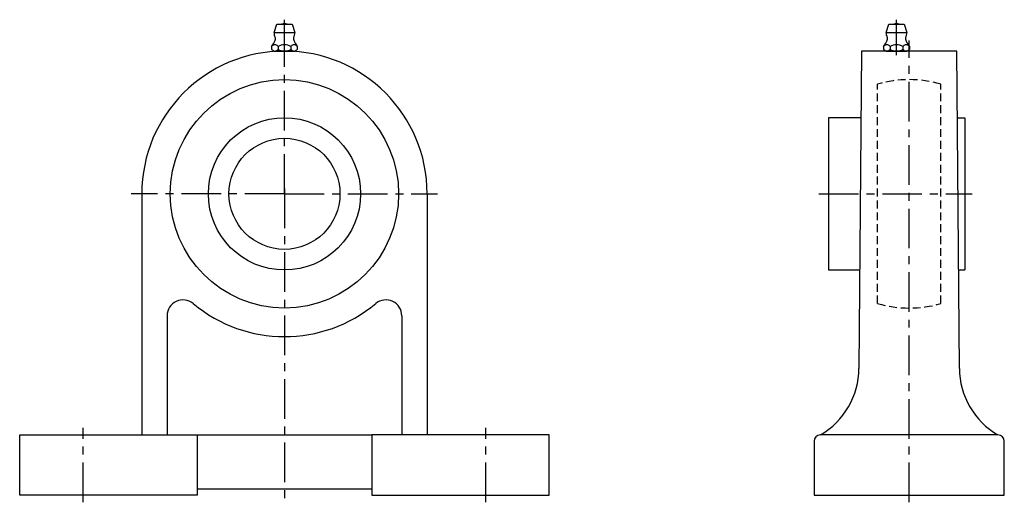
# Model space of a CAD drawing. Extents: x 0 to 310, y -3 to 150.
import ezdxf

# ---------------------------------------------------------------- set-up
doc = ezdxf.new("R2010")
doc.units = 0
doc.header["$LTSCALE"] = 10
doc.linetypes.add('CENTER', pattern=[2, 1.25, -0.25, 0.25, -0.25])
doc.linetypes.add('HIDDEN', pattern=[0.375, 0.25, -0.125])
doc.layers.get('0').update_dxf_attribs({"linetype": 'CONTINUOUS'})
doc.layers.add('HIDDEN', color=3, linetype='HIDDEN')

msp = doc.modelspace()

# ---------------------------------------------------------------- linework, layer by layer
for p, q in [((83.5, 138.6923), (83.5, 149.879827)), ((276.5, 138.6923), (276.5, 149.879827)), ((265.5, 140), (264.673554, 40)), ((295.5, 140), (265.5, 140)), ((296.326446, 40), (295.5, 140)), ((255.1, 119), (255.1, 71)), ((265.326446, 119), (255.1, 119)), ((295.673554, 119), (298, 119)), ((298, 119), (298, 71)), ((38.5, 95), (38.5, 19)), ((128.5, 95), (128.5, 19)), ((255.1, 71), (264.929752, 71)), ((296.070248, 71), (298, 71)), ((46.5, 56.581255), (46.5, 19)), ((120.5, 56.581255), (120.5, 19)), ((0, 19), (56, 19)), ((0, 0), (0, 19)), ((56, 19), (56, 0)), ((56, 19), (111, 19)), ((111, 19), (111, 0)), ((167, 19), (111, 19)), ((167, 0), (167, 19)), ((308.5, 19), (252.5, 19)), ((250.5, 17), (250.5, 0)), ((310.5, 0), (310.5, 17)), ((56, 0), (0, 0)), ((56, 2), (111, 2)), ((111, 0), (167, 0)), ((250.5, 0), (310.5, 0))]:
    msp.add_line(p, q)
at = {"linetype": 'CONTINUOUS'}
for p, q in [((80.2001, 145.8003), (81.1001, 148.5003)), ((81.1001, 148.5003), (85.8999, 148.5003)), ((85.8999, 148.5003), (86.7999, 145.8003)), ((273.2001, 145.8003), (274.1001, 148.5003)), ((274.1001, 148.5003), (278.8999, 148.5003)), ((278.8999, 148.5003), (279.7999, 145.8003)), ((80.2001, 145.8003), (86.7999, 145.8003)), ((273.2001, 145.8003), (279.7999, 145.8003)), ((79.45, 141.4722), (79.45, 140.5282)), ((80.2001, 140.0004), (86.7999, 140.0004)), ((81.475, 141.4722), (81.475, 140.5282)), ((83.5, 140.0004), (83.5, 140.0004)), ((85.525, 141.4722), (85.525, 140.5282)), ((87.55, 141.4722), (87.55, 140.5282)), ((272.45, 141.4722), (272.45, 140.5282)), ((273.2001, 140.0004), (279.7999, 140.0004)), ((274.475, 141.4722), (274.475, 140.5282)), ((276.5, 140.0004), (276.5, 140.0004)), ((278.525, 141.4722), (278.525, 140.5282)), ((280.55, 141.4722), (280.55, 140.5282))]:
    msp.add_line(p, q, dxfattribs=at)
at = {"linetype": 'CENTER'}
for p, q in [((83.5, 95), (83.5, 143.307023)), ((280.5, -2.175373), (280.5, 143.306889)), ((83.5, 96.630635), (83.5, -2.531141)), ((83.5, 95), (35.192977, 95)), ((83.5, 95), (131.807023, 95)), ((252.036827, 95), (300.324164, 95)), ((20, -2.175373), (20, 21.300982)), ((147, -2.175373), (147, 21.300982))]:
    msp.add_line(p, q, dxfattribs=at)
for radius in [36, 24, 17.5]:
    msp.add_circle((83.5, 95), radius)
at = {"linetype": 'CONTINUOUS'}
for centre, radius, start, end in [((83.5, 145.4147), 3.2002, 74.6212, 105.3788), ((276.5, 145.4147), 3.2002, 74.6212, 105.3788), ((74.8312, 145.3017), 5.9999, 320.3375, 344.7683), ((83.5, 145.8003), 3.2999, 180, 207.0507), ((79.8487, 143.9355), 0.7999, 344.7674, 27.0696), ((87.1513, 143.9355), 0.8, 152.9304, 195.2326), ((92.1688, 145.3017), 6, 195.2317, 219.6625), ((83.5, 145.8003), 3.3, 332.9493, 0), ((267.8312, 145.3017), 5.9999, 320.3375, 344.7683), ((276.5, 145.8003), 3.2999, 180, 207.0507), ((272.8487, 143.9355), 0.7999, 344.7674, 27.0696), ((280.1513, 143.9355), 0.8, 152.9304, 195.2326), ((285.1688, 145.3017), 6, 195.2317, 219.6625), ((276.5, 145.8003), 3.3, 332.9493, 0), ((80.602, 140.5434), 1.4814, 106.5909, 141.1281), ((80.602, 141.457), 1.4811, 218.8826, 253.4091), ((80.4625, 140.9021), 1.0983, 75.0414, 104.9586), ((80.4625, 141.0984), 1.0983, 255.0414, 284.9586), ((80.323, 140.5434), 1.4814, 38.8719, 73.4091), ((80.323, 141.457), 1.4814, 286.5909, 321.1283), ((84.0121, 136.6451), 5.4451, 106.5809, 117.7257), ((84.0121, 145.3554), 5.4446, 242.2744, 253.4191), ((83.5, 137.9622), 4.0382, 75.0501, 104.9499), ((83.5, 144.0382), 4.0382, 255.0501, 284.9499), ((82.9879, 136.6451), 5.4448, 62.2701, 73.4191), ((82.9879, 145.3554), 5.4451, 286.5809, 297.7299), ((86.677, 140.5434), 1.4814, 106.5909, 141.1281), ((86.677, 141.457), 1.4811, 218.8826, 253.4091), ((86.5375, 140.9021), 1.0983, 75.0414, 104.9586), ((86.5375, 141.0984), 1.0983, 255.0414, 284.9586), ((86.398, 140.5434), 1.4814, 38.8719, 73.4091), ((86.398, 141.457), 1.4814, 286.5909, 321.1283), ((273.602, 140.5434), 1.4814, 106.5909, 141.1281), ((273.602, 141.457), 1.4811, 218.8826, 253.4091), ((273.4625, 140.9021), 1.0983, 75.0414, 104.9586), ((273.4625, 141.0984), 1.0983, 255.0414, 284.9586), ((273.323, 140.5434), 1.4814, 38.8719, 73.4091), ((273.323, 141.457), 1.4814, 286.5909, 321.1283), ((277.0121, 136.6451), 5.4451, 106.5809, 117.7257), ((277.0121, 145.3554), 5.4446, 242.2744, 253.4191), ((276.5, 137.9622), 4.0382, 75.0501, 104.9499), ((276.5, 144.0382), 4.0382, 255.0501, 284.9499), ((275.9879, 136.6451), 5.4448, 62.2701, 73.4191), ((275.9879, 145.3554), 5.4451, 286.5809, 297.7299), ((279.677, 140.5434), 1.4814, 106.5909, 141.1281), ((279.677, 141.457), 1.4811, 218.8826, 253.4091), ((279.5375, 140.9021), 1.0983, 75.0414, 104.9586), ((279.5375, 141.0984), 1.0983, 255.0414, 284.9586), ((279.398, 140.5434), 1.4814, 38.8719, 73.4091), ((279.398, 141.457), 1.4814, 286.5909, 321.1283)]:
    msp.add_arc(centre, radius, start, end, dxfattribs=at)
for centre, radius, start, end in [((83.5, 95), 45, 0, 180), ((51.5, 56.581255), 5, 50.208181, 180), ((83.5, 95), 45, 230.208181, 309.791819), ((115.5, 56.581255), 5, 0, 129.791819), ((240.123745, 40.202891), 24.550647, 300.272366, 359.526492), ((320.876255, 40.202891), 24.550647, 180.473508, 239.727634), ((252.5, 17), 2, 90, 180), ((308.5, 17), 2, 0, 90)]:
    msp.add_arc(centre, radius, start, end)
at = {"layer": 'HIDDEN'}
for p, q in [((270.5, 60.416767), (270.5, 129.583233)), ((290.5, 60.416767), (290.5, 129.583233))]:
    msp.add_line(p, q, dxfattribs=at)
for start, end in [(73.87237979, 106.12762021), (253.87237979, 286.12762021)]:
    msp.add_arc((280.5, 95), 36, start, end, dxfattribs=at)

doc.saveas('drawing.dxf')
